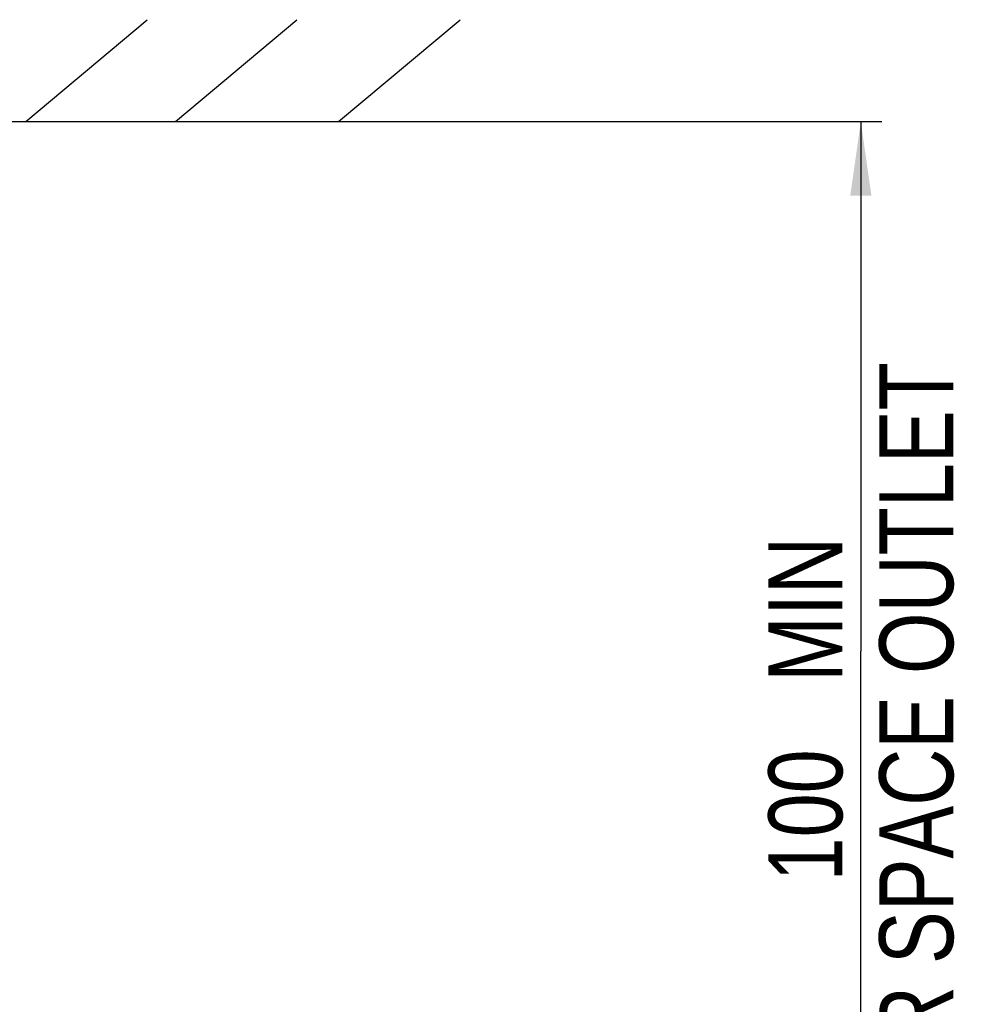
# Model space of a CAD drawing. Extents: x 0 to 841, y 0 to 594.
# Tile 19 of 66: x 149 to 194, y 375 to 421. Entities that reach past the tile are written whole.
import ezdxf

# ---------------------------------------------------------------- set-up
doc = ezdxf.new("R2010")
doc.units = 0
doc.header["$LTSCALE"] = 46.255
doc.layers.get('0').update_dxf_attribs({"linetype": 'CONTINUOUS'})
doc.styles.get("Standard").update_dxf_attribs({"font": 'txt', "width": 0.8})
doc.dimstyles.get("Standard").update_dxf_attribs({"dimtxt": 2.5, "dimasz": 2.5, "dimexe": 1.25, "dimexo": 0.625, "dimtad": 1, "dimcen": 2.5, "dimazin": 3, "dimtfac": 1, "dimtmove": 0, "dimatfit": 3})

# ---------------------------------------------------------------- blocks, each defined once
blk = doc.blocks.new('_FILLED')
at = {"color": 0, "linetype": 'BYBLOCK'}
blk.add_solid([(0, 0), (-1, 0.143), (-1, -0.143)], dxfattribs=at)
blk = doc.blocks.new('*D0')
at = {"color": 2, "linetype": 'CONTINUOUS'}
for p, q in [((140.239, 416.357), (189.544, 416.357)), ((188.544, 416.357), (188.544, 391.29)), ((188.544, 366.222), (188.544, 391.29)), ((172.102, 366.222), (189.544, 366.222))]:
    blk.add_line(p, q, dxfattribs=at)
at = {"color": 2, "linetype": 'CONTINUOUS', "xscale": 3.5, "yscale": 3.5, "zscale": 3.5}
for p, rotation in [((188.544, 416.357), 90), ((188.544, 366.222), 270)]:
    blk.add_blockref('_FILLED', p, dxfattribs=dict(at, rotation=rotation))
at = {"color": 5, "linetype": 'CONTINUOUS', "width": 0.8}
for s, p in [('AIR SPACE OUTLET', (192.919, 369.19)), (' MIN ', (187.669, 388.79)), ('100', (187.669, 380.39))]:
    blk.add_text(s, height=3.5, rotation=90, dxfattribs=at).set_placement(p)

msp = doc.modelspace()

# ---------------------------------------------------------------- linework, layer by layer
at = {"color": 7, "linetype": 'CONTINUOUS'}
for p, q in [((149.003, 416.357), (154.756, 421.185)), ((156.085, 416.357), (161.838, 421.185)), ((163.811, 416.357), (169.565, 421.185)), ((81.799, 416.357), (166.916, 416.357))]:
    msp.add_line(p, q, dxfattribs=at)

# ---------------------------------------------------------------- dimensions: what is measured, and where the dimension line sits
at = {"color": 2, "linetype": 'CONTINUOUS'}
dim = msp.add_linear_dim(base=(188.544, 366.2219), p1=(140.2389, 416.3574), p2=(172.1018, 366.2219), angle=270, dimstyle='Standard', dxfattribs=at)
dim.commit()
dim.dimension.update_dxf_attribs({"geometry": '*D0', "text_midpoint": (188.544, 391.5903), "dimtype": 128})

doc.saveas('drawing.dxf')
